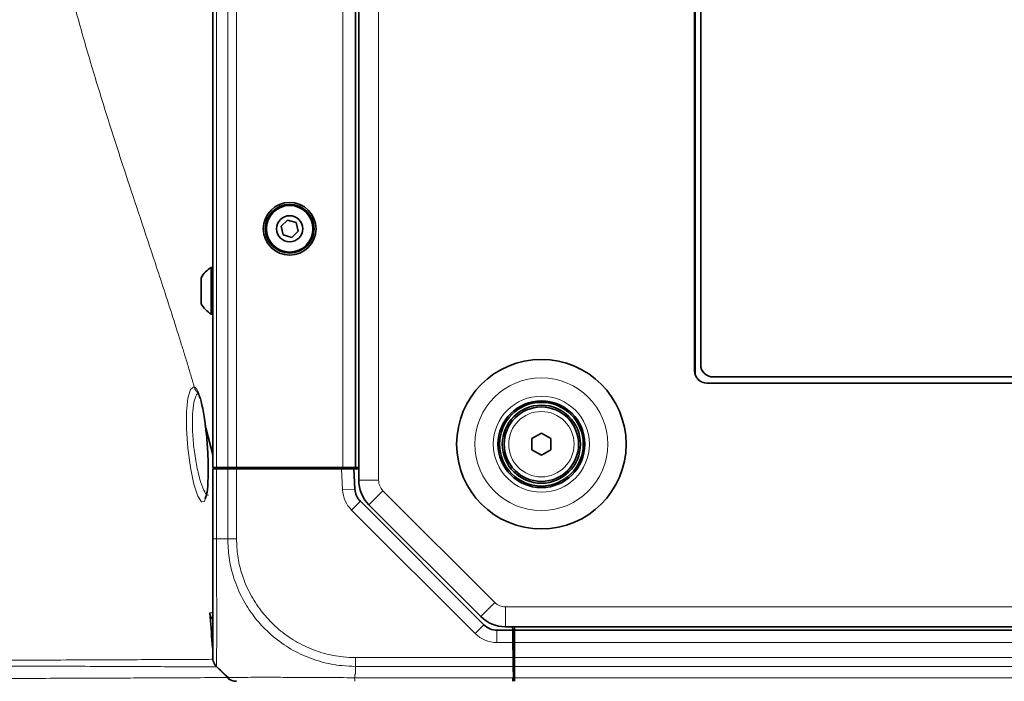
# Model space of a CAD drawing. Header units: millimetres. Extents: x 0 to 1118, y 0 to 864.
# Tile 229 of 256: x 675 to 714, y 438 to 465. Entities that reach past the tile are written whole.
import ezdxf

# ---------------------------------------------------------------- set-up
doc = ezdxf.new("R2010")
doc.units = ezdxf.units.MM
doc.layers.add('ALPHAREV', color=7, linetype='Continuous', lineweight=25)
doc.styles.add('SLDTEXTSTYLE0', font='TXT', dxfattribs={"width": 0.605})
doc.dimstyles.new('SLDDIMSTYLE1', dxfattribs={"dimtxt": 3.175, "dimasz": 4.572, "dimexe": 0, "dimexo": 0.0625, "dimgap": 0.79375, "dimtad": 0, "dimtih": 1, "dimtoh": 1, "dimdec": 1, "dimlfac": 4, "dimrnd": 1e-09, "dimzin": 4, "dimdsep": 46, "dimtxsty": 'SLDTEXTSTYLE0', "dimsah": 1, "dimcen": 0.09, "dimadec": 0, "dimazin": 1, "dimtfac": 1, "dimtofl": 0, "dimtmove": 0, "dimatfit": 3, "dimfxl": 1, "dimfrac": 2, "dimtolj": 1, "dimtzin": 12, "dimarcsym": 0})
doc.dimstyles.new('SLDDIMSTYLE3', dxfattribs={"dimtxt": 3.175, "dimasz": 4.572, "dimexe": 0, "dimexo": 0.0625, "dimgap": 0.79375, "dimtad": 0, "dimtih": 1, "dimtoh": 1, "dimdec": 0, "dimlfac": 4, "dimrnd": 1e-09, "dimzin": 12, "dimdsep": 46, "dimtxsty": 'SLDTEXTSTYLE0', "dimsah": 1, "dimcen": 0.09, "dimadec": 0, "dimazin": 3, "dimtfac": 1, "dimtofl": 0, "dimtmove": 0, "dimatfit": 3, "dimfxl": 1, "dimfrac": 2, "dimtolj": 1, "dimtzin": 12, "dimarcsym": 0})
doc.dimstyles.new('SLDDIMSTYLE5', dxfattribs={"dimtxt": 3.175, "dimasz": 4.572, "dimexe": 0, "dimexo": 0.0625, "dimgap": 0.79375, "dimtad": 0, "dimtih": 1, "dimtoh": 1, "dimlfac": 4, "dimrnd": 1e-09, "dimzin": 12, "dimdsep": 46, "dimtxsty": 'SLDTEXTSTYLE0', "dimsah": 1, "dimcen": 0.09, "dimadec": 0, "dimazin": 3, "dimtfac": 1, "dimtofl": 0, "dimtmove": 0, "dimatfit": 3, "dimfxl": 1, "dimfrac": 2, "dimtolj": 1, "dimtzin": 12, "dimarcsym": 0})

# ---------------------------------------------------------------- blocks, each defined once
blk = doc.blocks.new('_D_14')
at = {"layer": 'ALPHAREV'}
for p, q in [((785.905, 483.074), (785.905, 401.703)), ((689.839, 418.163), (689.839, 401.703)), ((737.266, 408.176), (736.174, 408.176)), ((736.174, 408.176), (736.174, 403.303)), ((745.754, 408.176), (746.846, 408.176)), ((746.846, 408.176), (746.846, 403.303)), ((689.839, 403.303), (721.886, 403.303)), ((736.174, 403.303), (737.266, 403.303)), ((746.846, 403.303), (745.754, 403.303)), ((785.905, 403.303), (753.858, 403.303))]:
    blk.add_line(p, q, dxfattribs=at)
for points in [[(689.839, 403.303), (694.411, 402.541), (694.411, 404.065)], [(785.905, 403.303), (781.333, 404.065), (781.333, 402.541)]]:
    blk.add_solid(points, dxfattribs=at)
at = {"layer": 'ALPHAREV', "char_height": 3.175, "attachment_point": 1, "style": 'SLDTEXTSTYLE0'}
for s, insert in [('384', (727.807, 407.396)), ('15.1', (737.266, 407.396)), ('FOOT TO COG', (722.612, 401.796))]:
    blk.add_mtext(s, dxfattribs=dict(at, insert=insert))
blk = doc.blocks.new('_D_15')
at = {"color": 7, "linetype": 'Continuous', "lineweight": 0}
for p, q in [((610.551, 456.776), (610.551, 401.703)), ((689.839, 418.163), (689.839, 401.703)), ((610.551, 403.303), (630.558, 403.303)), ((689.839, 403.303), (669.831, 403.303))]:
    blk.add_line(p, q, dxfattribs=at)
at = {"color": 7, "linetype": 'Continuous', "lineweight": 18}
for points in [[(610.551, 403.303), (615.123, 402.541), (615.123, 404.065)], [(689.839, 403.303), (685.267, 404.065), (685.267, 402.541)]]:
    blk.add_solid(points, dxfattribs=at)
at = {"color": 7, "linetype": 'Continuous', "lineweight": 18, "char_height": 3.175, "attachment_point": 1, "style": 'SLDTEXTSTYLE0'}
for s, insert in [("DIMENSION 'A'", (634.942, 407.396)), ('(SEE LENS TABLE)', (630.558, 402.523))]:
    blk.add_mtext(s, dxfattribs=dict(at, insert=insert))
blk = doc.blocks.new('_D_16')
at = {"color": 7, "linetype": 'Continuous', "lineweight": 0}
for p, q in [((608.499, 518.325), (607.407, 518.325)), ((607.407, 518.325), (607.407, 513.452)), ((614.562, 518.325), (615.654, 518.325)), ((615.654, 518.325), (615.654, 513.452)), ((594.676, 515.888), (591.501, 515.888)), ((591.501, 515.888), (591.501, 475.751)), ((607.407, 513.452), (608.499, 513.452)), ((615.654, 513.452), (614.562, 513.452)), ((602.285, 475.751), (589.901, 475.751)), ((591.501, 437.501), (591.501, 475.751)), ((685.726, 437.501), (589.901, 437.501))]:
    blk.add_line(p, q, dxfattribs=at)
at = {"color": 7, "linetype": 'Continuous', "lineweight": 18}
for points in [[(591.501, 475.751), (590.739, 471.179), (592.263, 471.179)], [(591.501, 437.501), (592.263, 442.073), (590.739, 442.073)]]:
    blk.add_solid(points, dxfattribs=at)
at = {"color": 7, "linetype": 'Continuous', "lineweight": 18, "char_height": 3.175, "attachment_point": 1, "style": 'SLDTEXTSTYLE0'}
for s, insert in [('153.0', (595.402, 517.545)), ('6.0', (608.499, 517.545))]:
    blk.add_mtext(s, dxfattribs=dict(at, insert=insert))

msp = doc.modelspace()

# ---------------------------------------------------------------- linework, layer by layer
at = {"color": 7, "linetype": 'Continuous', "lineweight": 35}
for p, q in [((688.3512, 525.14), (688.3512, 446.3628)), ((682.4637, 446.8764), (682.4637, 524.6264)), ((688.2137, 446.8764), (688.2137, 524.6264)), ((701.8912, 520.413), (701.8912, 450.7755)), ((702.1362, 520.163), (702.1362, 451.0255)), ((685.4796, 456.8517), (685.2195, 456.6016)), ((685.2195, 456.6016), (685.3061, 456.2513)), ((685.8263, 456.7515), (685.4796, 456.8517)), ((685.9128, 456.4012), (685.8263, 456.7515)), ((685.3061, 456.2513), (685.6527, 456.1511)), ((685.6527, 456.1511), (685.9128, 456.4012)), ((682.4637, 454.9389), (682.3987, 454.9389)), ((682.3987, 454.9389), (682.3987, 454.8898)), ((681.9937, 454.5292), (681.9937, 453.4737)), ((682.3987, 454.8898), (682.3987, 453.0639)), ((682.3987, 453.0639), (682.4637, 453.0639)), ((702.3912, 450.2755), (766.5112, 450.2755)), ((702.6362, 450.5255), (765.7562, 450.5255)), ((682.4637, 447.3855), (682.1829, 448.4738)), ((695.3262, 448.0376), (695.7137, 448.2614)), ((695.7137, 448.2614), (696.1012, 448.0376)), ((695.3262, 447.5902), (695.3262, 448.0376)), ((696.1012, 448.0376), (696.1012, 447.5902)), ((695.7137, 447.3665), (695.3262, 447.5902)), ((696.1012, 447.5902), (695.7137, 447.3665)), ((682.4637, 446.8764), (682.6101, 446.8764)), ((682.4637, 444.0019), (682.4637, 446.8264)), ((682.4637, 446.8264), (682.6101, 446.8264)), ((682.5966, 446.8264), (682.5848, 446.8764)), ((682.6101, 446.8764), (683.0672, 446.8764)), ((682.6101, 446.8264), (683.0672, 446.8264)), ((682.9895, 446.8764), (682.9887, 446.8264)), ((683.0672, 446.8764), (683.4208, 446.8764)), ((683.0672, 446.8264), (683.4208, 446.8264)), ((683.4208, 446.8764), (687.7137, 446.8764)), ((683.4208, 446.8264), (687.6547, 446.8264)), ((683.4628, 446.8764), (683.4637, 446.8264)), ((683.6137, 446.8264), (683.6137, 446.8764)), ((684.2145, 446.8764), (684.2136, 446.8264)), ((687.0128, 446.8764), (687.0137, 446.8264)), ((687.1762, 446.8264), (687.1762, 446.8764)), ((687.6547, 446.8264), (688.1554, 446.8264)), ((687.6762, 446.8764), (687.6762, 446.8264)), ((687.7137, 446.8764), (688.2137, 446.8764)), ((688.1554, 446.8264), (688.1986, 446.0014)), ((688.1554, 446.8264), (688.3512, 446.8264)), ((688.3512, 446.8764), (688.2137, 446.8764)), ((688.4172, 445.5103), (693.394, 440.5336)), ((688.7612, 445.3729), (693.2726, 440.8615)), ((693.9243, 440.3139), (694.5576, 440.3139)), ((694.2625, 440.4514), (878.9148, 440.4514)), ((694.5576, 440.3139), (694.5552, 440.4514)), ((694.5576, 440.3139), (694.5663, 439.8139)), ((694.6262, 440.4514), (694.6262, 440.3139)), ((694.6262, 440.3139), (694.6262, 439.8139)), ((694.6262, 440.3139), (878.5512, 440.3139)), ((682.4637, 439.5264), (682.4464, 439.7514)), ((694.5661, 439.8264), (694.6262, 439.8264)), ((694.5663, 439.8139), (694.5769, 439.2085)), ((694.6262, 439.8139), (694.6262, 439.2085)), ((694.6262, 439.3264), (694.5749, 439.3264)), ((694.5762, 439.2514), (694.5775, 439.3264)), ((694.5769, 439.2085), (694.5831, 438.855)), ((694.6262, 439.2085), (694.6262, 438.855)), ((682.9064, 438.5587), (682.6102, 438.8549)), ((694.5911, 438.3979), (694.5831, 438.855)), ((694.5858, 438.7014), (694.6262, 438.7014)), ((694.6262, 438.855), (694.6262, 438.3979)), ((694.5613, 438.3979), (694.5587, 438.2514)), ((694.5613, 438.3979), (694.5762, 438.3979)), ((694.5762, 438.3979), (694.5911, 438.3979)), ((694.6262, 438.3979), (694.6262, 438.2514))]:
    msp.add_line(p, q, dxfattribs=at)
at = {"color": 7, "linetype": 'Continuous', "lineweight": 18}
for p, q in [((689.1512, 525.14), (689.1512, 446.3628)), ((682.6101, 446.8764), (682.6101, 524.6264)), ((683.0672, 446.8764), (683.0672, 524.6264)), ((683.4208, 446.8764), (683.4208, 524.6264)), ((687.7137, 446.8764), (687.7137, 524.6264)), ((701.9337, 520.6147), (701.9337, 450.5738)), ((682.6101, 446.8264), (682.6101, 444.0015)), ((682.7405, 446.8264), (682.74, 446.8764)), ((683.0672, 444.0015), (683.0672, 446.8264)), ((683.4208, 446.8264), (683.4208, 444.0019)), ((687.6993, 445.9753), (687.6547, 446.8264)), ((689.1512, 446.3628), (688.3512, 446.3628)), ((688.1986, 446.0014), (687.6993, 445.9753)), ((689.3269, 445.9385), (688.7612, 445.3729)), ((689.3269, 445.9385), (693.8383, 441.4272)), ((688.4172, 445.5103), (688.0637, 445.1568)), ((693.0404, 440.18), (688.0637, 445.1568)), ((682.6101, 444.0014), (683.0673, 444.0014)), ((682.4592, 441.0158), (682.4637, 441.0928)), ((693.8383, 441.4272), (693.2726, 440.8615)), ((694.2625, 441.2514), (878.9148, 441.2514)), ((694.2625, 441.2514), (694.2625, 440.4514)), ((693.394, 440.5336), (693.0404, 440.18)), ((693.9243, 440.3139), (693.9243, 439.8139)), ((694.6262, 440.4389), (878.5512, 440.4389)), ((694.5663, 439.8139), (693.9243, 439.8139)), ((694.6262, 439.8139), (878.5512, 439.8139)), ((688.2142, 439.2085), (694.5769, 439.2085)), ((694.5762, 439.2514), (694.5762, 439.3264)), ((694.6262, 439.2085), (878.5512, 439.2085)), ((694.5831, 438.855), (688.2137, 438.855)), ((688.2137, 438.5588), (688.2137, 438.8549)), ((694.6262, 438.855), (878.5512, 438.855)), ((688.1858, 438.3979), (694.5613, 438.3979)), ((694.6262, 438.3979), (878.5512, 438.3979))]:
    msp.add_line(p, q, dxfattribs=at)
at = {"color": 7, "linetype": 'Continuous', "lineweight": 18, "flags": 128}
msp.add_lwpolyline([(682.1623, 445.6156), (682.127, 445.508), (682.0049, 445.4857), (681.8601, 445.7235), (681.7075, 446.2029), (681.5676, 446.8726), (681.4623, 447.6488), (681.4081, 448.4309), (681.4107, 449.129), (681.4667, 449.6765), (681.5675, 450.0238), (681.7002, 450.131), (681.7192, 450.1257), (681.7192, 450.1257)], dxfattribs=at)
at = {"color": 7, "linetype": 'Continuous', "lineweight": 35}
for centre, radius in [((685.5662, 456.5014), 1.0625), ((685.5662, 456.5014), 0.9838), ((685.5662, 456.5014), 0.9375), ((685.5662, 456.5014), 0.5278), ((695.7137, 447.8139), 3.4162), ((695.7137, 447.8139), 1.75), ((695.7137, 447.8139), 1.6875), ((695.7137, 447.8139), 1.575), ((695.7137, 447.8139), 1.5)]:
    msp.add_circle(centre, radius, dxfattribs=at)
at = {"color": 7, "linetype": 'Continuous', "lineweight": 18}
for radius in [2.677, 1.9375, 1.3179]:
    msp.add_circle((695.7137, 447.8139), radius, dxfattribs=at)
at = {"color": 7, "linetype": 'Continuous', "lineweight": 35}
for centre, radius, start, end in [((682.9374, 454.0014), 1.0813, 119.88215, 150.7838), ((682.9374, 454.0014), 1.0812, 209.2162, 240.11785), ((702.6362, 451.0255), 0.5, 180, 270), ((702.3912, 450.7755), 0.5, 180, 270), ((689.7512, 446.3628), 1.4, 180, 225), ((688.9476, 446.0407), 0.75, 183, 225), ((694.2625, 441.8514), 1.4, 225, 270), ((693.9243, 441.0639), 0.75, 225, 270)]:
    msp.add_arc(centre, radius, start, end, dxfattribs=at)
at = {"color": 7, "linetype": 'Continuous', "lineweight": 18}
for centre, radius, start, end in [((689.7512, 446.3628), 0.6, 180, 225), ((688.9476, 446.0407), 1.25, 183, 225), ((694.2625, 441.8514), 0.6, 225, 270), ((693.9243, 441.0639), 1.25, 225, 270)]:
    msp.add_arc(centre, radius, start, end, dxfattribs=at)
for points, knots in [([(681.7193, 450.1256), (681.6956, 450.2061), (681.6486, 450.3667), (681.5768, 450.6084), (681.5045, 450.8497), (681.4317, 451.0906), (681.3584, 451.3312), (681.2846, 451.5714), (681.1215, 452.0983), (680.8646, 452.9119), (680.5057, 454.0211), (680.071, 455.3442), (679.5577, 456.8884), (678.9507, 458.7197), (678.3407, 460.5974), (677.7244, 462.5721), (677.1325, 464.5889), (676.6603, 466.3471), (676.3085, 467.7805), (676.0563, 468.8842), (675.8239, 469.99), (675.6496, 470.9024), (675.5236, 471.6166), (675.4379, 472.13), (675.3571, 472.6439), (675.2811, 473.1586), (675.2101, 473.6742), (675.144, 474.191), (675.0831, 474.7093), (675.0269, 475.2293), (674.9938, 475.5774), (674.9772, 475.7514)], [0, 0, 0, 0, 0.0121381, 0.0241833, 0.0361368, 0.0479996, 0.0597729, 0.0714577, 0.0830552, 0.1362177, 0.1875962, 0.2372889, 0.3154736, 0.3901271, 0.4683956, 0.5434348, 0.6208492, 0.6954371, 0.7343547, 0.7726467, 0.8104244, 0.847804, 0.8649426, 0.8819937, 0.8989699, 0.9158844, 0.9327503, 0.9495811, 0.9663904, 0.9831921, 1, 1, 1, 1]), ([(681.8822, 449.8572), (681.8614, 449.8548), (681.8352, 449.8518), (681.7731, 449.7469), (681.6996, 449.5299), (681.6415, 449.0284), (681.6386, 448.3903), (681.6947, 447.6771), (681.8027, 446.9737), (681.8984, 446.5685), (681.9979, 446.2217), (682.1006, 445.9411), (682.2239, 445.7312), (682.2811, 445.7546), (682.2978, 445.7615)], [0, 0, 0, 0, 0.0492789, 0.0620817, 0.1709661, 0.2786995, 0.3872422, 0.498172, 0.6116395, 0.7262423, 0.7263679, 0.8406674, 0.9534243, 1, 1, 1, 1]), ([(681.7193, 450.1255), (681.7626, 450.1089), (681.8068, 450.0578), (681.8624, 449.9519), (681.8736, 449.9284), (681.8956, 449.8778), (681.9065, 449.8507), (681.9388, 449.7637), (681.9598, 449.6984), (682.0007, 449.5531), (682.0207, 449.4723), (682.0585, 449.3002), (682.0763, 449.2088), (682.11, 449.0153), (682.126, 448.9127), (682.156, 448.6983), (682.1698, 448.5877), (682.1829, 448.4737)], [0, 0, 0, 0, 0.25, 0.25, 0.3125, 0.3125, 0.375, 0.375, 0.5, 0.5, 0.625, 0.625, 0.75, 0.75, 0.875, 0.875, 1, 1, 1, 1]), ([(681.7193, 450.1255), (681.7246, 450.0951), (681.7353, 450.0342), (681.7869, 449.9606), (681.8354, 449.9338), (681.8572, 449.9218)], [0, 0, 0, 0, 0.3549289, 0.7098579, 1, 1, 1, 1]), ([(682.6101, 444.0015), (682.6101, 443.8295), (682.6101, 443.3675), (682.6143, 442.6158), (682.6217, 441.7885), (682.6276, 441.0186), (682.6288, 440.3275), (682.6256, 439.7439), (682.6195, 439.2927), (682.6119, 438.9366), (682.6109, 438.8849), (682.6103, 438.855)], [0, 0, 0, 0, 0.0638809, 0.1715817, 0.2825247, 0.3900468, 0.5008149, 0.6162125, 0.7271686, 0.8416822, 1, 1, 1, 1]), ([(688.2137, 438.855), (688.0365, 438.8605), (687.5711, 438.875), (686.8187, 439.0216), (685.9971, 439.326), (685.2324, 439.7715), (684.5811, 440.3174), (684.0283, 440.9621), (683.5848, 441.6884), (683.2783, 442.4666), (683.0996, 443.2477), (683.0782, 443.7485), (683.0674, 444.0015)], [0, 0, 0, 0, 0.0657965, 0.1727607, 0.2828934, 0.389757, 0.4997969, 0.5968708, 0.7039461, 0.8142113, 0.9061257, 1, 1, 1, 1]), ([(683.421, 444.0019), (683.4312, 443.7691), (683.4516, 443.3035), (683.6197, 442.5815), (683.9115, 441.8581), (684.326, 441.1844), (684.8404, 440.5855), (685.4439, 440.0765), (686.1477, 439.6581), (686.9132, 439.3691), (687.6122, 439.2274), (688.0491, 439.2138), (688.2142, 439.2086)], [0, 0, 0, 0, 0.09291466, 0.18581515, 0.29447761, 0.40316207, 0.50020129, 0.60862537, 0.71704406, 0.82556878, 0.93408084, 1, 1, 1, 1]), ([(682.3422, 441.0157), (682.3634, 441.0157), (682.3842, 441.0157), (682.4048, 441.0157), (682.4232, 441.0158), (682.4413, 441.0158), (682.4592, 441.0158)], [0, 0, 0, 0, 0.001792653, 0.001792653, 0.001792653, 0.0033921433, 0.0033921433, 0.0033921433, 0.0033921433]), ([(664.165, 439.0535), (664.1687, 439.0535), (664.1776, 439.0536), (664.347, 439.0544), (664.648, 439.0557), (665.0798, 439.0572), (665.6252, 439.0597), (666.2786, 439.0631), (667.2777, 439.0675), (668.7238, 439.0755), (670.6446, 439.0835), (672.6168, 439.0945), (674.5475, 439.1019), (676.3618, 439.1113), (678.0116, 439.1179), (679.4676, 439.1245), (680.7073, 439.128), (681.7418, 439.1339), (682.2427, 439.1373), (682.4934, 439.139)], [0, 0, 0, 0, 0.0267888, 0.0648095, 0.102926, 0.1405335, 0.1782203, 0.2157446, 0.253324, 0.3287547, 0.4034827, 0.4782319, 0.5527552, 0.6271674, 0.7016522, 0.776001, 0.8504801, 0.9251683, 1, 1, 1, 1]), ([(682.6235, 438.8329), (682.3744, 438.8341), (681.8764, 438.8364), (680.8483, 438.8398), (679.6105, 438.8468), (678.1572, 438.8533), (676.506, 438.8584), (674.6933, 438.8649), (672.7625, 438.873), (670.7882, 438.8793), (669.0848, 438.8863), (667.7123, 438.8908), (666.6557, 438.8944), (665.8321, 438.8969), (665.2274, 438.8987), (664.7452, 438.9003), (664.4218, 438.9014), (664.2693, 438.9016), (664.3029, 438.9015), (664.3041, 438.9015)], [0, 0, 0, 0, 0.0745799, 0.1491589, 0.2237419, 0.2983273, 0.3729252, 0.4475295, 0.5221674, 0.59696, 0.6717447, 0.7218884, 0.7720427, 0.8221606, 0.8597507, 0.8973391, 0.9477287, 0.9981735, 1, 1, 1, 1]), ([(665.1538, 438.3353), (665.1578, 438.3354), (665.1665, 438.3354), (665.2899, 438.3357), (665.5002, 438.3363), (665.8993, 438.3374), (666.6069, 438.3394), (667.7475, 438.343), (669.1101, 438.3475), (670.623, 438.3527), (672.2071, 438.3584), (673.8063, 438.3641), (675.3615, 438.3697), (676.8404, 438.3753), (678.2094, 438.3806), (679.4529, 438.3858), (680.4795, 438.3902), (681.3177, 438.3941), (681.9927, 438.3977), (682.5786, 438.4015), (682.8884, 438.4039), (683.0433, 438.4051)], [0, 0, 0, 0, 0.0262872, 0.0577146, 0.0888601, 0.1200559, 0.1827668, 0.2449895, 0.3074101, 0.3694695, 0.4315589, 0.4934852, 0.5554144, 0.6172634, 0.6791508, 0.7409622, 0.8028416, 0.8520317, 0.9012614, 0.9506108, 1, 1, 1, 1]), ([(683.0672, 438.3979), (683.073, 438.398), (683.0889, 438.3982), (683.2336, 438.4015), (683.5388, 438.4073), (683.9849, 438.4125), (684.5959, 438.4145), (685.3358, 438.412), (686.1702, 438.4061), (687.0999, 438.3995), (687.7904, 438.3985), (688.1858, 438.3979)], [0, 0, 0, 0, 0.0627052, 0.17058, 0.281665, 0.3894284, 0.5004168, 0.6352696, 0.7422845, 0.8524245, 1, 1, 1, 1]), ([(688.2138, 438.5587), (688.2123, 438.5561), (688.2034, 438.5409), (688.1934, 438.4865), (688.189, 438.4354), (688.1858, 438.3979)], [0, 0, 0, 0, 0.05123887, 0.3045526, 1, 1, 1, 1])]:
    msp.add_open_spline(points, degree=3, knots=knots, dxfattribs=at)
at = {"color": 7, "linetype": 'Continuous', "lineweight": 35}
for points, knots in [([(681.8441, 449.9271), (681.8426, 449.9283), (681.8374, 449.9327), (681.8724, 449.887), (681.9199, 449.7804), (681.9826, 449.5949), (682.0462, 449.3392), (682.1066, 449.017), (682.1515, 448.7175), (682.1732, 448.521), (682.1801, 448.4591)], [0, 0, 0, 0, 0.0416787, 0.1510207, 0.2823891, 0.4307079, 0.5896041, 0.7547495, 0.9227089, 1, 1, 1, 1]), ([(682.1828, 448.4739), (682.2083, 448.2178), (682.2593, 447.7054), (682.2874, 446.9227), (682.275, 446.2548), (682.2329, 445.7893), (682.1817, 445.6633), (682.1623, 445.6156)], [0, 0, 0, 0, 0.21774532, 0.43568132, 0.65230049, 0.86836066, 1, 1, 1, 1]), ([(682.1789, 445.6953), (682.1784, 445.6936), (682.1719, 445.6716), (682.1712, 445.6733), (682.1705, 445.6748)], [0, 0, 0, 0, 0.0743598, 1, 1, 1, 1]), ([(682.4637, 439.2086), (682.4637, 439.2369), (682.4637, 439.2853), (682.4637, 439.6227), (682.4637, 440.0446), (682.4637, 440.5895), (682.4637, 441.2308), (682.4637, 441.9394), (682.4637, 442.7099), (682.4637, 443.408), (682.4637, 443.8417), (682.4637, 444.0019)], [0, 0, 0, 0, 0.1584128, 0.2711139, 0.3838354, 0.4991898, 0.6083334, 0.7174776, 0.826751, 0.9360043, 1, 1, 1, 1]), ([(682.4637, 440.7409), (682.4447, 440.7611), (682.387, 440.8224), (682.3535, 440.9238), (682.3445, 440.9976), (682.3422, 441.0157)], [0, 0, 0, 0, 0.2699815, 0.820459, 1, 1, 1, 1]), ([(682.6044, 438.8646), (682.7151, 438.7558), (682.875, 438.5983), (683.0454, 438.4466), (683.098, 438.3997)], [0, 0, 0, 0, 0.6913844, 1, 1, 1, 1]), ([(683.0672, 438.3979), (683.0539, 438.4112), (683.0097, 438.4554), (682.9577, 438.5073), (682.918, 438.5471), (682.9087, 438.5564), (682.9068, 438.5583), (682.9064, 438.5587)], [0, 0, 0, 0, 0.2452024, 0.8175352, 0.9606824, 0.9921507, 1, 1, 1, 1])]:
    msp.add_open_spline(points, degree=3, knots=knots, dxfattribs=at)
at = {"color": 7, "linetype": 'Continuous', "lineweight": 18}
for points in [[(682.61, 444.0015), (682.5882, 444.0016), (682.5445, 444.0016), (682.4991, 444.0017), (682.4692, 444.0018), (682.4655, 444.0019), (682.4637, 444.0019)], [(683.0672, 444.0015), (683.0917, 444.0016), (683.1406, 444.0016), (683.2284, 444.0017), (683.3226, 444.0018), (683.388, 444.0019), (683.4208, 444.0019)], [(688.2137, 438.8549), (688.2138, 438.8794), (688.2138, 438.9283), (688.214, 439.0161), (688.2141, 439.1104), (688.2142, 439.1759), (688.2142, 439.2086)], [(688.1858, 438.3979), (688.186, 438.3761), (688.1864, 438.3324), (688.187, 438.2869), (688.1876, 438.257), (688.188, 438.2533), (688.1882, 438.2514)]]:
    msp.add_open_spline(points, degree=3, dxfattribs=at)
at = {"color": 7, "linetype": 'Continuous', "lineweight": 35}
for points in [[(682.4465, 439.7514), (682.4119, 440.1729), (682.3772, 440.5943), (682.3422, 441.0157)], [(682.6101, 438.855), (682.5883, 438.8794), (682.5446, 438.9283), (682.4991, 439.0161), (682.4692, 439.1103), (682.4655, 439.1758), (682.4637, 439.2085)], [(683.1601, 438.3152), (683.1167, 438.3394), (683.0778, 438.3693), (683.0433, 438.4051)], [(683.0672, 438.3979), (683.0916, 438.3761), (683.1405, 438.3324), (683.2283, 438.2869), (683.3225, 438.257), (683.388, 438.2533), (683.4208, 438.2514)]]:
    msp.add_open_spline(points, degree=3, dxfattribs=at)

# ---------------------------------------------------------------- dimensions: what is measured, and where the dimension line sits
at = {"color": 7, "linetype": 'Continuous', "lineweight": 18}
dim = msp.add_linear_dim(base=(591.5008, 475.7514), p1=(687.3262, 437.5014), p2=(603.885, 475.7514), angle=90, dimstyle='SLDDIMSTYLE1', dxfattribs=at)
dim.commit()
dim.dimension.update_dxf_attribs({"geometry": '_D_16', "text_midpoint": (591.5008, 515.8885), "dimtype": 160})
dim = msp.add_linear_dim(base=(610.5508, 403.3032), p1=(689.8387, 419.7634), p2=(610.5508, 458.3764), text="DIMENSION 'A'\\P(SEE LENS TABLE)", dimstyle='SLDDIMSTYLE5', dxfattribs=at)
dim.commit()
dim.dimension.update_dxf_attribs({"geometry": '_D_15', "text_midpoint": (650.1947, 403.3032), "dimtype": 160})
at = {"layer": 'ALPHAREV'}
dim = msp.add_linear_dim(base=(689.8387, 403.3032), p1=(785.9052, 484.6739), p2=(689.8387, 419.7634), text='<>\\PFOOT TO COG', dimstyle='SLDDIMSTYLE3', dxfattribs=at)
dim.commit()
dim.dimension.update_dxf_attribs({"geometry": '_D_14', "text_midpoint": (737.8719, 403.3032), "dimtype": 160})

doc.saveas('drawing.dxf')
